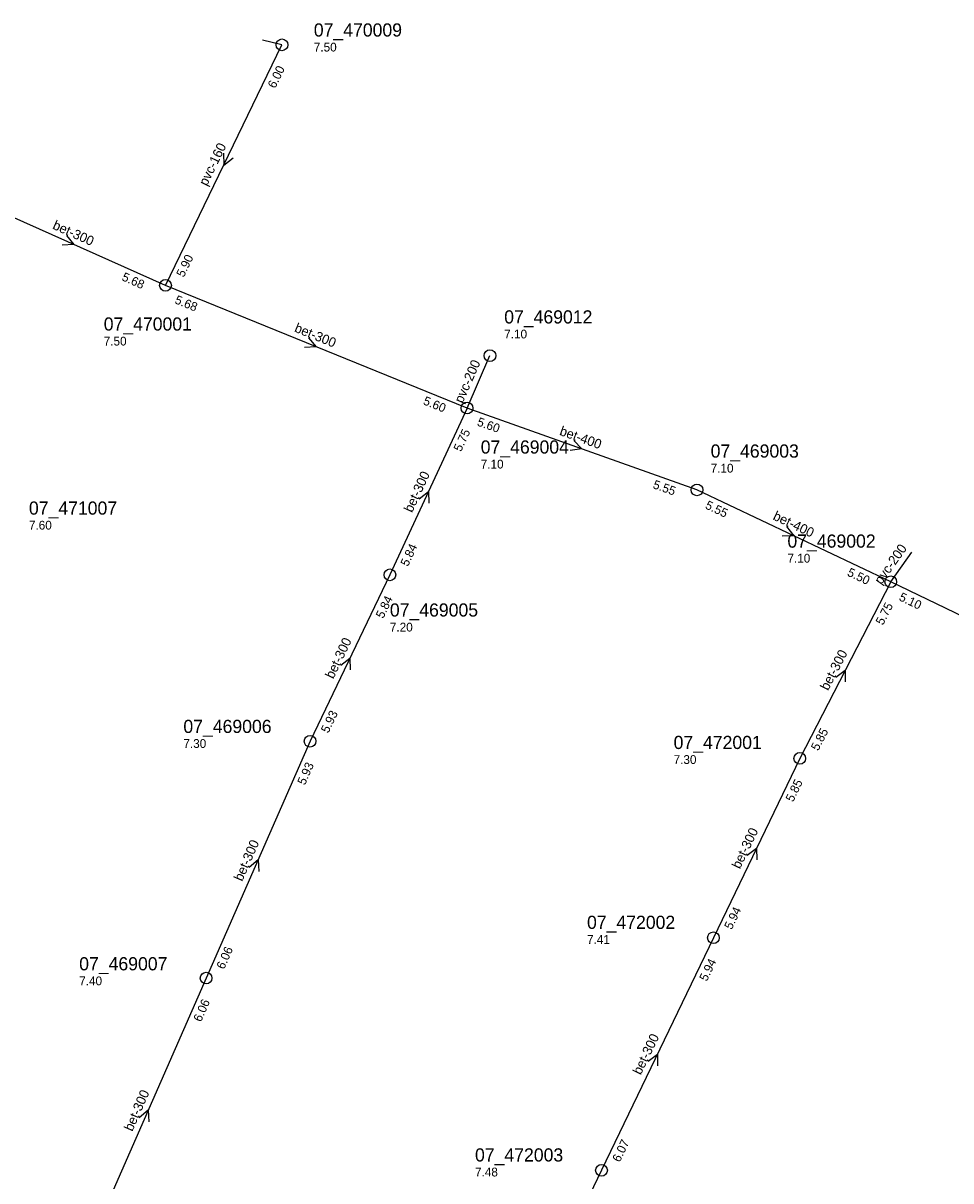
# Model space of a CAD drawing. Header units: metres. Extents: x 163992 to 165429, y 447924 to 449146.
# Tile 5 of 34: x 164237 to 164364, y 448588 to 448746. Entities that reach past the tile are written whole.
import ezdxf

# ---------------------------------------------------------------- set-up
doc = ezdxf.new("R2010")
doc.units = ezdxf.units.M

msp = doc.modelspace()

# ---------------------------------------------------------------- linework, layer by layer
at = {"layer": 'CON_BxH160x160mm', "linetype": 'Continuous'}
for points in [[(164256.765, 448710.581), (164272.68, 448743.43)], [(164272.68, 448743.43), (164270.02, 448744.06)]]:
    msp.add_lwpolyline(points, dxfattribs=at)
at = {"layer": 'CON_BxH200x200mm', "linetype": 'Continuous'}
for points in [[(164297.956, 448693.823), (164301.088, 448700.982)], [(164355.852, 448670.095), (164358.719, 448674.125)]]:
    msp.add_lwpolyline(points, dxfattribs=at)
at = {"layer": 'CON_BxH300x300mm', "linetype": 'Continuous'}
for points in [[(164256.765, 448710.581), (164231.747, 448721.728)], [(164297.956, 448693.823), (164256.765, 448710.581)], [(164297.956, 448693.823), (164287.417, 448671.036)], [(164287.417, 448671.036), (164276.519, 448648.309)], [(164355.852, 448670.095), (164343.416, 448645.972)], [(164276.519, 448648.309), (164262.322, 448615.964)], [(164343.416, 448645.972), (164331.62, 448621.475)], [(164331.62, 448621.475), (164316.329, 448589.707)], [(164262.322, 448615.964), (164246.514, 448579.956)], [(164316.329, 448589.707), (164300.184, 448556.067)]]:
    msp.add_lwpolyline(points, dxfattribs=at)
at = {"layer": 'CON_BxH400x400mm', "linetype": 'Continuous'}
for points in [[(164329.366, 448682.636), (164297.956, 448693.823)], [(164355.852, 448670.095), (164329.366, 448682.636)]]:
    msp.add_lwpolyline(points, dxfattribs=at)
at = {"layer": 'CON_BxH500x500mm', "linetype": 'Continuous'}
msp.add_lwpolyline([(164380.884, 448658.032), (164355.852, 448670.095)], dxfattribs=at)
at = {"layer": 'NOD_inspectieput'}
for centre in [(164272.68, 448743.43), (164256.77, 448710.58), (164301.09, 448700.98), (164297.96, 448693.82), (164329.37, 448682.64), (164287.42, 448671.04), (164355.85, 448670.09), (164276.52, 448648.31), (164343.42, 448645.97), (164331.62, 448621.47), (164262.32, 448615.96), (164316.33, 448589.71)]:
    msp.add_circle(centre, 0.8, dxfattribs=at)
at = {"layer": 'PIJL'}
for points in [[(164264.7, 448728.62), (164264.72, 448727.01), (164266, 448727.99)], [(164243.23, 448717.4), (164244.26, 448716.15), (164242.65, 448716.08)], [(164276.3, 448703.41), (164277.36, 448702.2), (164275.76, 448702.08)], [(164312.55, 448689.39), (164313.66, 448688.23), (164312.06, 448688.03)], [(164291.43, 448681.42), (164292.69, 448682.43), (164292.74, 448680.82)], [(164341.62, 448677.63), (164342.61, 448676.37), (164341, 448676.33)], [(164280.7, 448658.69), (164281.97, 448659.67), (164281.99, 448658.06)], [(164348.33, 448657.08), (164349.63, 448658.03), (164349.61, 448656.42)], [(164336.24, 448632.74), (164337.52, 448633.72), (164337.54, 448632.11)], [(164268.18, 448631.11), (164269.42, 448632.14), (164269.5, 448630.53)], [(164322.7, 448604.61), (164323.97, 448605.59), (164324, 448603.98)], [(164253.18, 448596.93), (164254.42, 448597.96), (164254.5, 448596.35)]]:
    msp.add_lwpolyline(points, dxfattribs=at)

# ---------------------------------------------------------------- texts
at = {"layer": 'DMM_BxH160x160mm'}
msp.add_text('pvc-160', height=1.3, rotation=64.15, dxfattribs=at).set_placement((164262.42, 448724.06))
at = {"layer": 'DMM_BxH200x200mm'}
for rotation, p in [(66.37, (164297.35, 448694.38)), (54.57, (164354.54, 448669.61))]:
    msp.add_text('pvc-200', height=1.3, rotation=rotation, dxfattribs=at).set_placement(p)
at = {"layer": 'DMM_BxH300x300mm'}
for rotation, p in [(-24.02, (164241.24, 448718.34)), (-22.14, (164274.28, 448704.28)), (65.18, (164290.45, 448679.45)), (64.38, (164279.69, 448656.74)), (62.73, (164347.28, 448655.14)), (64.29, (164335.23, 448630.78)), (66.3, (164267.24, 448629.09)), (64.3, (164321.69, 448602.65)), (66.3, (164252.24, 448594.94))]:
    msp.add_text('bet-300', height=1.3, rotation=rotation, dxfattribs=at).set_placement(p)
at = {"layer": 'DMM_BxH400x400mm'}
for rotation, p in [(-19.6, (164310.5, 448690.17)), (-25.34, (164339.65, 448678.64))]:
    msp.add_text('bet-400', height=1.3, rotation=rotation, dxfattribs=at).set_placement(p)
at = {"layer": 'INV_BxH160x160mm'}
for s, p in [('6.00', (164271.75, 448737.39)), ('5.90', (164259.26, 448711.6))]:
    msp.add_text(s, height=1.2, rotation=64.15, dxfattribs=at).set_placement(p)
at = {"layer": 'INV_BxH300x300mm'}
for s, rotation, p in [('5.68', -24.02, (164250.7, 448711.31)), ('5.68', -22.14, (164257.94, 448708.16)), ('5.60', -22.14, (164291.87, 448694.36)), ('5.75', 65.18, (164297.14, 448687.77)), ('5.84', 65.18, (164289.89, 448672.1)), ('5.84', 64.38, (164286.51, 448664.99)), ('5.75', 62.73, (164354.78, 448664.08)), ('5.93', 64.38, (164279.01, 448649.33)), ('5.85', 62.73, (164345.93, 448646.92)), ('5.93', 66.3, (164275.82, 448642.24)), ('5.85', 64.29, (164342.5, 448639.93)), ('5.94', 64.29, (164334.11, 448622.5)), ('6.06', 66.3, (164264.77, 448617.07)), ('5.94', 64.3, (164330.71, 448615.43)), ('6.06', 66.3, (164261.62, 448609.89)), ('6.07', 64.3, (164318.82, 448590.73))]:
    msp.add_text(s, height=1.2, rotation=rotation, dxfattribs=at).set_placement(p)
at = {"layer": 'INV_BxH400x400mm'}
for s, rotation, p in [('5.60', -19.6, (164299.24, 448691.46)), ('5.55', -19.6, (164323.26, 448682.9)), ('5.55', -25.34, (164330.4, 448680.15)), ('5.50', -25.34, (164349.8, 448670.97))]:
    msp.add_text(s, height=1.2, rotation=rotation, dxfattribs=at).set_placement(p)
at = {"layer": 'INV_BxH500x500mm'}
msp.add_text('5.10', height=1.2, rotation=-25.73, dxfattribs=at).set_placement((164356.87, 448667.61))
at = {"layer": 'NLV_inspectieput'}
for s, p in [('7.50', (164277.03, 448742.52)), ('7.50', (164248.33, 448702.36)), ('7.10', (164303.04, 448703.33)), ('7.10', (164299.83, 448685.56)), ('7.10', (164331.24, 448685.01)), ('7.60', (164238.11, 448677.22)), ('7.10', (164341.73, 448672.71)), ('7.20', (164287.42, 448663.3)), ('7.30', (164259.21, 448647.4)), ('7.30', (164326.18, 448645.21)), ('7.41', (164314.35, 448620.64)), ('7.40', (164244.98, 448614.98)), ('7.48', (164299.05, 448588.87))]:
    msp.add_text(s, height=1.2, dxfattribs=at).set_placement(p)
at = {"layer": 'NNR_inspectieput'}
for s, p in [('07_470009', (164277.03, 448744.56)), ('07_470001', (164248.33, 448704.4)), ('07_469012', (164303.04, 448705.37)), ('07_469004', (164299.83, 448687.6)), ('07_469003', (164331.24, 448687.05)), ('07_471007', (164238.11, 448679.26)), ('07_469002', (164341.73, 448674.75)), ('07_469005', (164287.42, 448665.34)), ('07_469006', (164259.21, 448649.44)), ('07_472001', (164326.18, 448647.25)), ('07_472002', (164314.35, 448622.68)), ('07_469007', (164244.98, 448617.02)), ('07_472003', (164299.05, 448590.91))]:
    msp.add_text(s, height=1.8, dxfattribs=at).set_placement(p)

doc.saveas('drawing.dxf')
